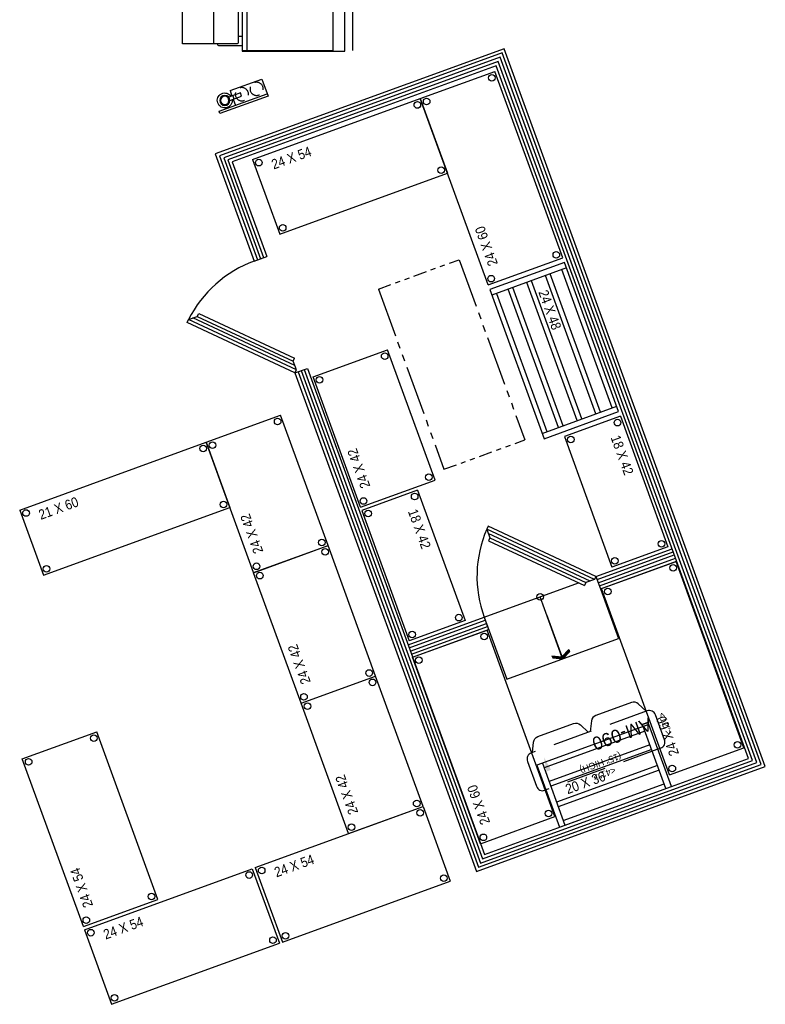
# Model space of a CAD drawing. Header units: inches. Extents: x -119 to 3951, y 0 to 4293.
# Tile 56 of 68: x 3725 to 3951, y 2973 to 3271. Entities that reach past the tile are written whole.
import ezdxf
from ezdxf.enums import TextEntityAlignment as Align

# ---------------------------------------------------------------- set-up
doc = ezdxf.new("R2010")
doc.units = ezdxf.units.IN
doc.header["$LTSCALE"] = 48
doc.header["$MEASUREMENT"] = 0
for name, pattern in [('A1-DASH', [0.2383, 0.0833, -0.031, 0.031, -0.031, 0.031, -0.031]), ('A2-DASH', [0.5225, 0.3125, -0.042, 0.042, -0.042, 0.042, -0.042]), ('DASHED', [0.75, 0.5, -0.25]), ('HIDDEN', [0.375, 0.25, -0.125]), ('L-DASH', [0.1249, 0.0833, -0.0416])]:
    doc.linetypes.add(name, pattern=pattern)
doc.layers.get('0').update_dxf_attribs({"linetype": 'CONTINUOUS'})
for name, color, linetype in [('200', 2, 'CONTINUOUS'), ('206', 1, 'DASHED'), ('FLOORPLAN', 7, 'CONTINUOUS'), ('FS-ARLBL', 4, 'CONTINUOUS'), ('FS-DSH03', 1, 'L-DASH'), ('FS-DSHA1', 4, 'A1-DASH'), ('FS-DSHA2', 4, 'A2-DASH'), ('FS-EQCTR', 4, 'CONTINUOUS'), ('FS-EQPMT', 2, 'CONTINUOUS'), ('FS-EQSTG', 3, 'CONTINUOUS')]:
    doc.layers.add(name, color=color, linetype=linetype)
doc.layers.get('0').freeze()
doc.styles.add('TXT3', font='TXT', dxfattribs={"width": 0.9, "height": 3})

# ---------------------------------------------------------------- blocks, each defined once
blk = doc.blocks.new('E1D0113P')
at = {"layer": 'FS-DSH03'}
for centre in [(-7.25, -3.25), (-2.5, -3.25)]:
    blk.add_circle(centre, 2, dxfattribs=at)
at = {"layer": 'FS-EQPMT'}
for p, q in [((0, 0), (-15.5, 0)), ((-15.5, 0), (-15.5, -0.75)), ((0, -5.5), (0, 0)), ((-15.5, -0.75), (0, -0.75)), ((-11.31, -2.75), (-7.5, -2.75)), ((-10.25, -2.75), (-10.25, -0.75)), ((-10, -3.75), (-10, -2.75)), ((-7.5, -2.75), (-7.5, -3.75)), ((-7.5, -3.75), (-11.31, -3.75)), ((-10.25, -5.5), (-10.25, -3.75)), ((-10.25, -5.5), (0, -5.5))]:
    blk.add_line(p, q, dxfattribs=at)
for radius in [1.52, 1.25]:
    blk.add_circle((-12.75, -3.25), radius, dxfattribs=at)
blk.add_arc((-12.75, -3.25), 2.26, 12.7597, 347.2403, dxfattribs=at)
blk = doc.blocks.new('MTR')
at = {"color": 4}
for p, q in [((-9, 0), (-7.55, -2.89)), ((7.55, -2.89), (9, 0))]:
    blk.add_line(p, q, dxfattribs=at)
at = {"color": 4, "linetype": 'HIDDEN'}
blk.add_line((-5.76, -4), (5.76, -4), dxfattribs=at)
at = {"color": 4}
for centre, start, end in [((-5.76, -2), 206.5651, 270), ((5.76, -2), 270, 333.4349)]:
    blk.add_arc(centre, 2, start, end, dxfattribs=at)
blk = doc.blocks.new('KLC005P')
at = {"layer": 'FLOORPLAN', "color": 4}
for p, q in [((-20.625, -14), (-20.625, -22)), ((20.625, -22), (20.625, -14))]:
    blk.add_line(p, q, dxfattribs=at)
at = {"layer": 'FLOORPLAN', "color": 4, "linetype": 'HIDDEN'}
for p, q in [((-18.625, -12), (18.625, -12)), ((-18.625, -24), (18.625, -24))]:
    blk.add_line(p, q, dxfattribs=at)
at = {"layer": 'FLOORPLAN', "color": 4}
for centre, start, end in [((-18.625, -14), 90, 180), ((18.625, -14), 0, 90), ((-18.625, -22), 180, 270), ((18.625, -22), 270, 0)]:
    blk.add_arc(centre, 2, start, end, dxfattribs=at)
blk.add_solid([(14.78, -17.18), (16.22, -17.18), (15.5, -21.5)], dxfattribs=at)
at = {"layer": 'FLOORPLAN'}
blk.add_blockref('MTR', (-9.3125, -24), dxfattribs=at)
at = {"layer": 'FLOORPLAN', "xscale": -1}
blk.add_blockref('MTR', (9.3125, -24), dxfattribs=at)
at = {"layer": 'FLOORPLAN'}
for s, p in [('<41">', (0, -11.5)), ('(15" HIGH)', (0, -15))]:
    blk.add_text(s, height=2, dxfattribs=at).set_placement(p, align=Align.CENTER)
blk.add_text('<12">', height=2, rotation=90, dxfattribs=at).set_placement((-21.5, -18.5), align=Align.CENTER)
at = {"layer": 'FLOORPLAN', "color": 4}
blk.add_text('AM-090', height=4, dxfattribs=at).set_placement((-18.5, -22))
blk = doc.blocks.new('S2460')
at = {"layer": 'FS-EQPMT'}
for p, q in [((0, 0), (60, 0)), ((0, 0), (0, -24)), ((60, 0), (60, -24)), ((0, -24), (60, -24))]:
    blk.add_line(p, q, dxfattribs=at)
for centre in [(1.5, -1.5), (58.5, -1.5), (1.5, -22.5), (58.5, -22.5)]:
    blk.add_circle(centre, 1, dxfattribs=at)
at = {"layer": 'FS-EQPMT', "style": 'TXT3', "width": 0.9}
blk.add_text('24 X 60', height=3, dxfattribs=at).set_placement((5, -5))
blk = doc.blocks.new('ND2036')
at = {"layer": 'FS-EQPMT'}
for p, q in [((0, 0), (0, -20)), ((36, 0), (0, 0)), ((1.75, 0), (1.75, -20)), ((34.25, -20), (34.25, 0)), ((36, -20), (36, 0)), ((34.25, -1.5), (1.75, -1.5)), ((34.25, -5.92), (1.75, -5.92)), ((34.25, -7.42), (1.75, -7.42)), ((34.25, -12.58), (1.75, -12.58)), ((34.25, -14.08), (1.75, -14.08)), ((0, -20), (36, -20)), ((1.75, -18.5), (34.25, -18.5))]:
    blk.add_line(p, q, dxfattribs=at)
at = {"layer": 'FS-EQPMT', "style": 'TXT3', "width": 0.9}
blk.add_text('20 X 36', height=3, dxfattribs=at).set_placement((5.73, -11.5))
blk = doc.blocks.new('S1842')
at = {"layer": 'FS-EQPMT'}
for p, q in [((0, 0), (0, -18)), ((0, 0), (42, 0)), ((42, 0), (42, -18)), ((0, -18), (42, -18))]:
    blk.add_line(p, q, dxfattribs=at)
for centre in [(1.5, -1.5), (40.5, -1.5), (1.5, -16.5), (40.5, -16.5)]:
    blk.add_circle(centre, 1, dxfattribs=at)
at = {"layer": 'FS-EQPMT', "style": 'TXT3', "width": 0.9}
blk.add_text('18 X 42', height=3, dxfattribs=at).set_placement((5, -5))
blk = doc.blocks.new('WI-COIL')
at = {"layer": 'FS-DSHA1'}
for p, q in [((-29, 0), (-29, -26)), ((29, 0), (29, -26))]:
    blk.add_line(p, q, dxfattribs=at)
at = {"layer": 'FS-DSHA2'}
for p, q in [((-29, 0), (29, 0)), ((-29, -26), (29, -26))]:
    blk.add_line(p, q, dxfattribs=at)
blk = doc.blocks.new('arrow')
for p, q in [((-9, 6.75), (-9, 4.5)), ((9, 6.75), (9, 4.5))]:
    blk.add_line(p, q)
at = {"layer": 'FS-ARLBL'}
for p, q in [((0, 47.72), (0, -0.14)), ((0, 2.25), (-9, 6.75)), ((0, 0), (-9, 4.5)), ((9, 6.75), (0, 2.25)), ((9, 4.5), (0, 0))]:
    blk.add_line(p, q, dxfattribs=at)
for points in [[(-9, 6.75), (0, 2.25), (-9, 4.5), (0, 0)], [(9, 6.75), (0, 2.25), (9, 4.5), (0, 0)]]:
    blk.add_solid(points, dxfattribs=at)
blk = doc.blocks.new('HAA18RP')
at = {"layer": '200'}
for p, q in [((0, -6), (48, -6)), ((0, -33.5), (0, -6)), ((48, -33.5), (48, -6)), ((0, -32), (48, -32)), ((48, -33.5), (0, -33.5))]:
    blk.add_line(p, q, dxfattribs=at)
at = {"layer": '206'}
blk.add_line((0, 0), (47.75, 0), dxfattribs=at)
blk = doc.blocks.new('FCA041P')
at = {"layer": '200'}
for p, q in [((0, -31.01, -37.54), (0, 0, -37.54)), ((0, 0, -37.54), (48.27, 0, -37.54)), ((48.27, 0, -37.54), (48.27, -31.01, -37.54)), ((48.27, -31.01, -37.54), (0, -31.01, -37.54)), ((1.64, -31.01, -37.54), (1.64, -32.26, -37.54)), ((1.64, -32.26, -37.54), (1.64, -38.13, -37.54)), ((2.23, -32.51, -37.54), (2.23, -39.38, -37.54)), ((45.79, -32.26, -37.54), (2.48, -32.26, -37.54)), ((4.52, -32.26, -37.54), (4.52, -31.01, -37.54)), ((43.75, -32.26, -37.54), (43.75, -31.01, -37.54)), ((46.04, -39.38, -37.54), (46.04, -32.51, -37.54)), ((46.64, -38.13, -37.54), (46.64, -31.01, -37.54)), ((1.89, -38.38, -37.54), (2.23, -38.38, -37.54)), ((46.04, -38.38, -37.54), (46.39, -38.38, -37.54)), ((2.48, -39.63, -37.54), (45.79, -39.63, -37.54))]:
    blk.add_line(p, q, dxfattribs=at)
for centre, start, end in [((2.48, -32.51, -37.54), 90, 180), ((45.79, -32.51, -37.54), 0, 90), ((1.89, -38.13, -37.54), 180, 270), ((46.39, -38.13, -37.54), 270, 0), ((2.48, -39.38, -37.54), 180, 270), ((45.79, -39.38, -37.54), 270, 0)]:
    blk.add_arc(centre, 0.25, start, end, dxfattribs=at)
at = {"layer": '206'}
for p, q in [((2.23, -39.38, -37.54), (2.23, -49.03, -39.95)), ((46.04, -39.38, -37.54), (46.04, -49.03, -37.54)), ((2.23, -49.03, -39.95), (46.04, -49.03, -37.54))]:
    blk.add_line(p, q, dxfattribs=at)
blk = doc.blocks.new('S2454')
at = {"layer": 'FS-EQPMT'}
for p, q in [((0, 0), (0, -24)), ((0, 0), (54, 0)), ((54, 0), (54, -24)), ((0, -24), (54, -24))]:
    blk.add_line(p, q, dxfattribs=at)
for centre in [(1.5, -1.5), (52.5, -1.5), (1.5, -22.5), (52.5, -22.5)]:
    blk.add_circle(centre, 1, dxfattribs=at)
at = {"layer": 'FS-EQPMT', "style": 'TXT3', "width": 0.9}
blk.add_text('24 X 54', height=3, dxfattribs=at).set_placement((5, -5))
blk = doc.blocks.new('S2442')
at = {"layer": 'FS-EQPMT'}
for p, q in [((0, 0), (0, -24)), ((0, 0), (42, 0)), ((42, 0), (42, -24)), ((0, -24), (42, -24))]:
    blk.add_line(p, q, dxfattribs=at)
for centre in [(1.5, -1.5), (40.5, -1.5), (1.5, -22.5), (40.5, -22.5)]:
    blk.add_circle(centre, 1, dxfattribs=at)
at = {"layer": 'FS-EQPMT', "style": 'TXT3', "width": 0.9}
blk.add_text('24 X 42', height=3, dxfattribs=at).set_placement((5, -5))
blk = doc.blocks.new('S2160')
at = {"layer": 'FS-EQPMT'}
for p, q in [((0, 0), (60, 0)), ((0, 0), (0, -21)), ((60, 0), (60, -21)), ((0, -21), (60, -21))]:
    blk.add_line(p, q, dxfattribs=at)
for centre in [(1.5, -1.5), (58.5, -1.5), (1.5, -19.5), (58.5, -19.5)]:
    blk.add_circle(centre, 1, dxfattribs=at)
at = {"layer": 'FS-EQPMT', "style": 'TXT3', "width": 0.9}
blk.add_text('21 X 60', height=3, dxfattribs=at).set_placement((5, -5))
blk = doc.blocks.new('ND2448')
at = {"layer": 'FS-EQPMT'}
for p, q in [((48, 0), (0, 0)), ((0, 0), (0, -24)), ((1.75, 0), (1.75, -24)), ((46.25, -24), (46.25, 0)), ((48, -24), (48, 0)), ((46.25, -1.5), (1.75, -1.5)), ((46.25, -5.25), (1.75, -5.25)), ((46.25, -6.75), (1.75, -6.75)), ((46.25, -11.25), (1.75, -11.25)), ((46.25, -12.75), (1.75, -12.75)), ((46.25, -17.25), (1.75, -17.25)), ((46.25, -18.75), (1.75, -18.75)), ((1.75, -22.5), (46.25, -22.5)), ((0, -24), (48, -24))]:
    blk.add_line(p, q, dxfattribs=at)
at = {"layer": 'FS-EQPMT', "style": 'TXT3', "width": 0.9}
blk.add_text('24 X 48', height=3, dxfattribs=at).set_placement((5.73, -10.5))

msp = doc.modelspace()

# ---------------------------------------------------------------- linework, layer by layer
at = {"layer": 'FS-EQCTR'}
for p, q in [((3871.76, 3262.14), (3784.37, 3230.33)), ((3950.77, 3045.07), (3871.76, 3262.14)), ((3869.37, 3257.01), (3789.5, 3227.94)), ((3945.64, 3047.46), (3869.37, 3257.01)), ((3784.37, 3230.33), (3796.17, 3197.91)), ((3789.5, 3227.94), (3799.93, 3199.28)), ((3796.17, 3197.91), (3799.93, 3199.28)), ((3776.28, 3180.2), (3778.93, 3181.17)), ((3778.93, 3181.17), (3779.36, 3182.08)), ((3779.36, 3182.08), (3808.36, 3168.55)), ((3775.85, 3179.3), (3776.28, 3180.2)), ((3808.48, 3164.08), (3775.85, 3179.3)), ((3807.94, 3167.65), (3808.36, 3168.55)), ((3808.9, 3164.99), (3807.94, 3167.65)), ((3808.48, 3164.08), (3812.24, 3165.45)), ((3808.48, 3164.08), (3808.9, 3164.99)), ((3808.48, 3164.08), (3863.38, 3013.26)), ((3812.24, 3165.45), (3865.77, 3018.39)), ((3866.9, 3117.73), (3866.48, 3116.82)), ((3866.48, 3116.82), (3867.45, 3114.16)), ((3899.53, 3102.51), (3866.9, 3117.73)), ((3867.45, 3114.16), (3867.03, 3113.25)), ((3867.03, 3113.25), (3896.03, 3099.73)), ((3899.53, 3102.51), (3922.55, 3110.89)), ((3900.9, 3098.75), (3923.92, 3107.13)), ((3896.45, 3100.64), (3896.03, 3099.73)), ((3899.11, 3101.6), (3896.45, 3100.64)), ((3899.53, 3102.51), (3899.11, 3101.6)), ((3899.53, 3102.51), (3900.9, 3098.75)), ((3842.68, 3081.82), (3865.7, 3090.2)), ((3865.7, 3090.2), (3867.07, 3086.44)), ((3844.05, 3078.06), (3867.07, 3086.44)), ((3865.77, 3018.39), (3945.64, 3047.46)), ((3863.38, 3013.26), (3950.77, 3045.07))]:
    msp.add_line(p, q, dxfattribs=at)
at = {"layer": 'FS-EQPMT', "color": 8}
for p, q in [((3871.16, 3260.86), (3785.65, 3229.73)), ((3870.56, 3259.58), (3786.93, 3229.14)), ((3869.97, 3258.29), (3788.21, 3228.54)), ((3946.92, 3046.86), (3869.97, 3258.29)), ((3948.2, 3046.27), (3870.56, 3259.58)), ((3949.48, 3045.67), (3871.16, 3260.86)), ((3785.65, 3229.73), (3797.11, 3198.25)), ((3786.93, 3229.14), (3798.05, 3198.6)), ((3788.21, 3228.54), (3798.99, 3198.94)), ((3778.93, 3181.17), (3807.94, 3167.65)), ((3808.9, 3164.99), (3776.28, 3180.2)), ((3808.42, 3166.32), (3777.61, 3180.69)), ((3809.42, 3164.43), (3863.97, 3014.54)), ((3810.36, 3164.77), (3864.57, 3015.83)), ((3811.3, 3165.11), (3865.17, 3017.11)), ((3899.11, 3101.6), (3866.48, 3116.82)), ((3897.78, 3101.12), (3866.96, 3115.49)), ((3867.45, 3114.16), (3896.45, 3100.64)), ((3899.87, 3101.57), (3922.9, 3109.95)), ((3900.21, 3100.63), (3923.24, 3109.01)), ((3900.56, 3099.69), (3923.58, 3108.07)), ((3843.02, 3080.88), (3866.04, 3089.26)), ((3843.36, 3079.94), (3866.39, 3088.32)), ((3843.71, 3079), (3866.73, 3087.38)), ((3865.17, 3017.11), (3946.92, 3046.86)), ((3863.97, 3014.54), (3949.48, 3045.67)), ((3864.57, 3015.83), (3948.2, 3046.27))]:
    msp.add_line(p, q, dxfattribs=at)
at = {"layer": 'FS-EQPMT'}
for p, q in [((3865.7, 3090.2), (3894.22, 3100.58)), ((3900.9, 3098.75), (3906.37, 3083.72)), ((3889.23, 3078.2), (3882.62, 3096.35)), ((3865.7, 3090.2), (3872.54, 3071.4)), ((3872.54, 3071.4), (3906.37, 3083.72))]:
    msp.add_line(p, q, dxfattribs=at)
msp.add_circle((3882.62, 3096.35), 1, dxfattribs=at)
at = {"layer": 'FS-EQPMT', "color": 1}
for centre, start, end in [((3808.47, 3164.07), 109.9766, 153.3767), ((3899.54, 3102.53), 156.6233, 200.0234)]:
    msp.add_arc(centre, 36.01, start, end, dxfattribs=at)

# ---------------------------------------------------------------- block references
at = {"layer": 'FS-EQPMT'}
for name, p, rotation in [('S2460', (3866.91, 3190.67), 110.0000000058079), ('S2454', (3795.65, 3228.58), 20.00000000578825), ('ND2448', (3889.98, 3197.47), 290.000000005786), ('S2442', (3828.32, 3123.42), 110.0000000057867), ('S2442', (3795.94, 3103.66), 110.0000000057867), ('S1842', (3906.91, 3150.96), 290.0000000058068), ('S2160', (3725.19, 3122.6), 20.00000000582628), ('S1842', (3845.58, 3128.63), 290.0000000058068), ('S2442', (3810.3, 3064.19), 110.0000000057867), ('S2460', (3921.73, 3042.48), 110.0000000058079), ('S2460', (3864.57, 3021.68), 110.0000000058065), ('S2442', (3824.67, 3024.72), 110.0000000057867), ('KLC005P', (3905.7, 3032.93), 200.000000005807), ('ND2036', (3881.67, 3045.46), 20.0000000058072), ('S2454', (3744.45, 2996.59), 110.0000000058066), ('S2454', (3796.48, 3014.46), 20.00000000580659), ('S2454', (3744.79, 2995.65), 20.00000000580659)]:
    msp.add_blockref(name, p, dxfattribs=dict(at, rotation=rotation))
at = {"layer": 'FS-EQPMT', "xscale": -1}
for name, p, rotation in [('E1D0113P', (3800.33, 3247.8), 200.0000000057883), ('WI-COIL', (3843.64, 3162.18), 110.0000000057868)]:
    msp.add_blockref(name, p, dxfattribs=dict(at, rotation=rotation))
at = {"layer": 'FS-EQPMT', "xscale": -0.2999999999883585, "yscale": 0.2999999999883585, "zscale": 0.3, "rotation": 20.00000000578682}
msp.add_blockref('arrow', (3889.46, 3077.56), dxfattribs=at)
at = {"layer": 'FS-EQSTG', "xscale": -1, "rotation": 270}
for name, p in [('FCA041P', (3823.52, 3261.42)), ('HAA18RP', (3826.01, 3261.55, -37.54))]:
    msp.add_blockref(name, p, dxfattribs=at)

doc.saveas('drawing.dxf')
